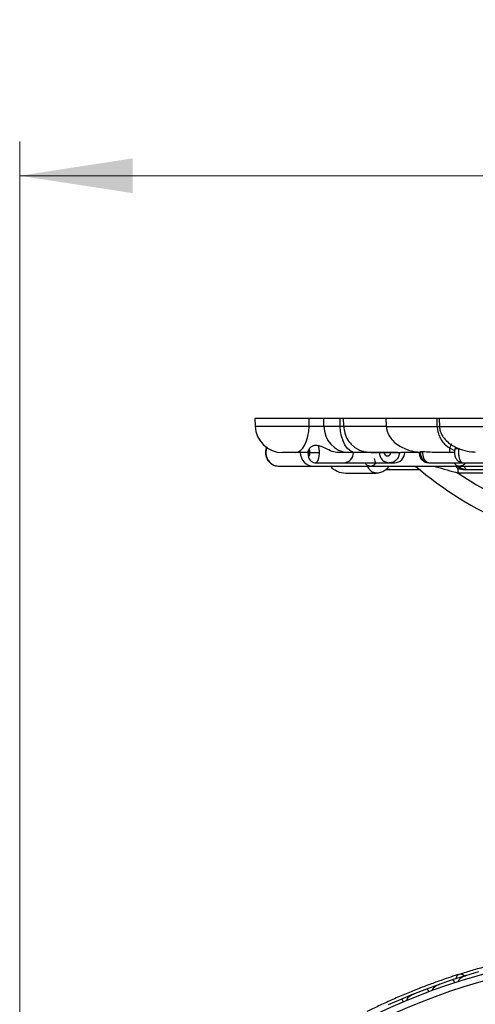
# Model space of a CAD drawing. Header units: millimetres. Extents: x 112 to 251, y 122 to 268.
# Tile 55 of 60: x 112 to 125, y 239 to 268. Entities that reach past the tile are written whole.
import ezdxf

# ---------------------------------------------------------------- set-up
doc = ezdxf.new("R2010")
doc.units = ezdxf.units.MM
doc.styles.add('SLDTEXTSTYLE0', font='TXT', dxfattribs={"width": 0.75})
doc.dimstyles.new('SLDDIMSTYLE1', dxfattribs={"dimtxt": 3.5, "dimasz": 3.302, "dimexe": 0, "dimexo": 0.0625, "dimgap": 0.875, "dimtad": 1, "dimdec": 0, "dimlfac": 5, "dimrnd": 1e-09, "dimzin": 12, "dimdsep": 46, "dimtxsty": 'SLDTEXTSTYLE0', "dimsah": 1, "dimcen": 0.09, "dimadec": 0, "dimazin": 3, "dimtfac": 1, "dimtdec": 0, "dimtofl": 0, "dimtmove": 0, "dimatfit": 3, "dimfxl": 1, "dimfrac": 2, "dimtolj": 1, "dimtzin": 12, "dimarcsym": 0})

# ---------------------------------------------------------------- blocks, each defined once
blk = doc.blocks.new('_D_1')
at = {"color": 7, "linetype": 'Continuous', "lineweight": 18, "transparency": 16777216}
for p, q in [((111.986, 223.557), (111.986, 264.403)), ((148.896, 223.015), (148.896, 264.403)), ((111.986, 263.403), (148.896, 263.403))]:
    blk.add_line(p, q, dxfattribs=at)
for points in [[(111.986, 263.403), (115.288, 262.895), (115.288, 263.911)], [(148.896, 263.403), (145.594, 263.911), (145.594, 262.895)]]:
    blk.add_solid(points, dxfattribs=at)
at = {"color": 7, "linetype": 'Continuous', "lineweight": 18, "transparency": 16777216, "insert": (126.611, 267.915), "char_height": 3.5, "attachment_point": 1, "style": 'SLDTEXTSTYLE0'}
blk.add_mtext('185', dxfattribs=at)

msp = doc.modelspace()

# ---------------------------------------------------------------- linework, layer by layer
at = {"color": 7, "linetype": 'Continuous', "lineweight": 25}
for p, q in [((118.8675, 256.3064), (118.8755, 256.0785)), ((120.4602, 256.3064), (118.8675, 256.3064)), ((120.4561, 256.0785), (120.4602, 256.3064)), ((120.4561, 256.0785), (120.8896, 256.0785)), ((120.8826, 256.3064), (120.4602, 256.3064)), ((120.8896, 256.0785), (120.8826, 256.3064)), ((121.3603, 256.3064), (120.8826, 256.3064)), ((120.8896, 256.0785), (121.3648, 256.0785)), ((121.3648, 256.0785), (121.3603, 256.3064)), ((121.4539, 256.3064), (121.3603, 256.3064)), ((121.4539, 256.3064), (121.462, 256.0745)), ((122.7084, 256.3064), (121.4539, 256.3064)), ((122.7156, 256.0785), (122.7084, 256.3064)), ((124.1973, 256.3064), (122.7084, 256.3064)), ((122.7156, 256.0785), (122.716, 256.0645)), ((124.203, 256.0645), (124.1973, 256.3064)), ((124.2614, 256.3064), (124.1973, 256.3064)), ((124.2614, 256.3064), (124.27, 256.0605)), ((125.5927, 256.3064), (124.2614, 256.3064)), ((119.1783, 255.3064), (119.191, 255.3064)), ((120.0429, 255.3064), (119.675, 255.3064)), ((120.417, 255.3064), (120.0429, 255.3064)), ((120.4547, 255.4054), (120.4299, 255.359)), ((120.4761, 255.3064), (120.746, 255.3064)), ((121.602, 255.3064), (121.3052, 255.3064)), ((121.8162, 255.3064), (121.602, 255.3064)), ((122.2984, 255.3064), (121.8162, 255.3064)), ((119.5724, 254.9064), (120.5965, 254.9064)), ((120.5965, 254.9064), (122.2228, 254.9064)), ((120.6445, 255.0064), (121.4543, 255.0064)), ((121.4543, 255.0064), (122.8051, 255.0064)), ((122.2228, 254.9064), (124.8348, 254.9064)), ((122.8087, 255.0071), (122.7838, 255.0089)), ((122.8051, 255.0064), (122.9515, 255.0064)), ((123.9528, 255.0064), (123.9705, 255.0064)), ((123.9791, 255.0064), (124.9576, 255.0064)), ((124.8412, 254.9069), (124.8343, 254.9066)), ((124.8348, 254.9064), (129.2276, 254.9064)), ((124.956, 255.0064), (125.5758, 255.0064)), ((121.5241, 254.7064), (122.412, 254.7064)), ((122.7111, 254.8075), (122.7393, 254.8072)), ((125.0032, 254.8064), (125.067, 254.8064)), ((125.067, 254.8064), (125.7081, 254.8064)), ((125.0201, 239.9972), (124.644, 239.8793)), ((125.4143, 240.1134), (125.0274, 239.999)), ((125.0432, 240.0036), (125.0283, 239.9993)), ((124.256, 239.7457), (123.8857, 239.6117)), ((124.644, 239.879), (124.2631, 239.7479)), ((124.2777, 239.7529), (124.2637, 239.7482)), ((123.5037, 239.4612), (123.1392, 239.3111)), ((123.8857, 239.6114), (123.5105, 239.4637)), ((123.5238, 239.4689), (123.5111, 239.464)), ((123.1392, 239.3108), (122.7704, 239.1466))]:
    msp.add_line(p, q, dxfattribs=at)
at = {"color": 1, "linetype": 'Continuous', "lineweight": 25}
for p, q in [((118.8755, 256.0785), (120.4561, 256.0785)), ((121.3648, 256.0785), (121.4619, 256.0785)), ((124.8194, 254.7064), (124.8194, 254.8585)), ((125.7616, 254.7064), (124.8194, 254.7064))]:
    msp.add_line(p, q, dxfattribs=at)
at = {"color": 7, "linetype": 'Continuous', "lineweight": 25, "flags": 128}
for points in [[(120.0429, 255.3064), (120.1218, 255.3211), (120.1978, 255.3646), (120.2681, 255.4354), (120.3301, 255.5309), (120.3816, 255.6475), (120.4206, 255.781), (120.4458, 255.9264), (120.4561, 256.0785)], [(121.8162, 255.3064), (121.73, 255.3211), (121.647, 255.3646), (121.5702, 255.4354), (121.5025, 255.5309), (121.4462, 255.6475), (121.4036, 255.781), (121.3761, 255.9264), (121.3648, 256.0785)], [(124.9976, 239.9916), (124.9555, 240.026), (124.8952, 240.0474), (124.8359, 240.0406), (124.7863, 240.0065), (124.7535, 239.9501), (124.7445, 239.9123)]]:
    msp.add_lwpolyline(points, dxfattribs=at)
at = {"color": 7, "linetype": 'Continuous', "lineweight": 25}
for centre, radius in [((130.378, 222.3976), 18.2995), ((130.3761, 222.3976), 18.0995)]:
    msp.add_circle(centre, radius, dxfattribs=at)
for centre, radius, start, end in [((119.675, 256.1064), 0.8, 182, 270), ((121.6461, 256.0617), 0.7566, 178.73239, 266.6561), ((120.5965, 255.3064), 0.4, 180, 270), ((121.4543, 255.3064), 0.3, 270, 0), ((122.9515, 255.3064), 0.3, 270, 0), ((121.5241, 255.3064), 0.6, 221.81031, 270), ((130.6675, 263.3064), 11, 229.78583, 262.80969)]:
    msp.add_arc(centre, radius, start, end, dxfattribs=at)
at = {"color": 1, "linetype": 'Continuous', "lineweight": 25}
msp.add_arc((130.6675, 263.3064), 10.4, 235.78395, 263.77082, dxfattribs=at)
at = {"color": 7, "linetype": 'Continuous', "lineweight": 25}
for points, knots in [([(121.4619, 256.0785), (121.4699, 256.008), (121.486, 255.8671), (121.5815, 255.6714), (121.6956, 255.5357), (121.7932, 255.456), (121.887, 255.3956), (122.0205, 255.3398), (122.1788, 255.3149), (122.3977, 255.3068), (122.7018, 255.3064), (122.9802, 255.3064), (123.1322, 255.3064), (123.1419, 255.3064)], [0, 0, 0, 0, 0.0856238, 0.171288, 0.2510417, 0.2884355, 0.3248137, 0.398198, 0.5167947, 0.6453301, 0.8222183, 0.9886491, 1, 1, 1, 1]), ([(122.716, 256.0645), (122.7192, 256.0283), (122.7257, 255.9562), (122.7731, 255.8223), (122.8703, 255.6766), (123.0221, 255.5433), (123.2448, 255.4137), (123.4938, 255.3321), (123.6519, 255.3222), (123.7115, 255.3185)], [0, 0, 0, 0, 0.071202, 0.1416464, 0.2787603, 0.4181992, 0.5562271, 0.8327137, 1, 1, 1, 1]), ([(124.2699, 256.0645), (124.2749, 256.0199), (124.2858, 255.9244), (124.3538, 255.7834), (124.4633, 255.6489), (124.6103, 255.533), (124.7746, 255.4442), (124.9767, 255.3688), (125.1671, 255.3256), (125.2782, 255.3225), (125.3151, 255.3215)], [0, 0, 0, 0, 0.09102911, 0.19484792, 0.31458465, 0.44426674, 0.57382488, 0.6935434, 0.89813429, 1, 1, 1, 1]), ([(119.2188, 255.4717), (119.2125, 255.4615), (119.1824, 255.4126), (119.1809, 255.3534), (119.1798, 255.3066)], [0, 0, 0, 0, 0.2091264, 1, 1, 1, 1]), ([(120.4547, 255.4054), (120.458, 255.4123), (120.4647, 255.4264), (120.4809, 255.4478), (120.5015, 255.4678), (120.525, 255.4851), (120.5526, 255.5003), (120.5831, 255.5122), (120.616, 255.5199), (120.65, 255.5227), (120.6849, 255.5208), (120.7073, 255.5155), (120.7186, 255.5128)], [0, 0, 0, 0, 0.116461, 0.2357107, 0.3298679, 0.4267477, 0.520917, 0.6178433, 0.7114994, 0.8079567, 0.9025496, 1, 1, 1, 1]), ([(121.3052, 255.3064), (121.2766, 255.3082), (121.1912, 255.3137), (121.0329, 255.3758), (120.8628, 255.4668), (120.7526, 255.5019), (120.7186, 255.5128)], [0, 0, 0, 0, 0.170304, 0.5097797, 0.8486242, 1, 1, 1, 1]), ([(120.7186, 255.5128), (120.7189, 255.5119), (120.7269, 255.4866), (120.737, 255.4393), (120.7447, 255.368), (120.7455, 255.327), (120.746, 255.3064)], [0, 0, 0, 0, 0.0160708, 0.4593138, 0.7283868, 1, 1, 1, 1]), ([(124.6239, 255.5603), (124.6111, 255.5372), (124.5737, 255.4697), (124.5561, 255.379), (124.5594, 255.317), (124.5599, 255.3064)], [0, 0, 0, 0, 0.3022006, 0.8811632, 1, 1, 1, 1]), ([(119.1846, 255.3063), (119.1832, 255.2856), (119.1782, 255.2163), (119.2247, 255.1026), (119.3171, 254.99), (119.443, 254.9168), (119.5356, 254.9111), (119.5797, 254.9084)], [0, 0, 0, 0, 0.0983695, 0.3284032, 0.5592755, 0.7894858, 1, 1, 1, 1]), ([(119.2199, 255.4591), (119.2175, 255.4529), (119.2129, 255.4406), (119.2049, 255.4149), (119.1971, 255.3815), (119.1928, 255.3483), (119.1912, 255.3232), (119.1911, 255.312), (119.191, 255.3064)], [0, 0, 0, 0, 0.1264484, 0.2532086, 0.5178336, 0.7853601, 0.892585, 1, 1, 1, 1]), ([(119.191, 255.3064), (119.1911, 255.2995), (119.1914, 255.2788), (119.1942, 255.2512), (119.1997, 255.2199), (119.2092, 255.1806), (119.225, 255.1385), (119.2457, 255.0991), (119.2695, 255.0615), (119.2977, 255.0272), (119.3298, 254.9971), (119.3555, 254.9767), (119.3826, 254.9588), (119.4115, 254.9431), (119.4414, 254.9301), (119.4824, 254.9164), (119.5248, 254.9084), (119.5618, 254.9061), (119.5775, 254.9065), (119.5822, 254.9066)], [0, 0, 0, 0, 0.0322398, 0.0971332, 0.1298115, 0.1816727, 0.2871624, 0.3409172, 0.3929386, 0.4987622, 0.5526918, 0.6047813, 0.6572354, 0.7108392, 0.7648403, 0.8168822, 0.9227419, 0.9766868, 1, 1, 1, 1]), ([(120.4224, 255.34), (120.4213, 255.3248), (120.4182, 255.2805), (120.4268, 255.2043), (120.4487, 255.1306), (120.4929, 255.0673), (120.5494, 255.0262), (120.6039, 255.0051), (120.6367, 255.0085), (120.6447, 255.0094)], [0, 0, 0, 0, 0.098533, 0.2869569, 0.4955548, 0.640447, 0.7876369, 0.9479788, 1, 1, 1, 1]), ([(120.4232, 255.3399), (120.4228, 255.3421), (120.4219, 255.3474), (120.427, 255.3547), (120.4299, 255.359)], [0, 0, 0, 0, 0.4093802, 1, 1, 1, 1]), ([(120.4299, 255.359), (120.4299, 255.3586), (120.4283, 255.3486), (120.4262, 255.3268), (120.4259, 255.2928), (120.4285, 255.2605), (120.4335, 255.2332), (120.4404, 255.214), (120.4477, 255.206), (120.4551, 255.2063), (120.4624, 255.2149), (120.4694, 255.2351), (120.4742, 255.2634), (120.476, 255.2887), (120.4761, 255.3032), (120.4761, 255.3064)], [0, 0, 0, 0, 0.0041498, 0.0953731, 0.185509, 0.2751252, 0.3650531, 0.4559461, 0.5479652, 0.6067282, 0.6990368, 0.7913691, 0.8830718, 0.9738412, 1, 1, 1, 1]), ([(120.4761, 255.3064), (120.476, 255.3132), (120.4758, 255.3269), (120.4738, 255.3507), (120.4698, 255.3755), (120.463, 255.3971), (120.4575, 255.4026), (120.4547, 255.4054)], [0, 0, 0, 0, 0.1435328, 0.2858233, 0.5206496, 0.7554079, 1, 1, 1, 1]), ([(123.0551, 255.3064), (123.0158, 255.3064), (122.878, 255.3064), (122.6724, 255.3064), (122.461, 255.3064), (122.3194, 255.3064), (122.2483, 255.3064), (122.2696, 255.3064), (122.2802, 255.3064)], [0, 0, 0, 0, 0.073824, 0.2590585, 0.4442934, 0.6295287, 0.8147643, 1, 1, 1, 1]), ([(122.5138, 255.3063), (122.5125, 255.2959), (122.5068, 255.2475), (122.5397, 255.1616), (122.6105, 255.0709), (122.7077, 255.0137), (122.7776, 255.0109), (122.809, 255.0096)], [0, 0, 0, 0, 0.0668774, 0.3098998, 0.5555363, 0.8002817, 1, 1, 1, 1]), ([(122.6505, 255.3064), (122.6505, 255.3048), (122.6506, 255.2976), (122.6523, 255.2848), (122.657, 255.2687), (122.6643, 255.2536), (122.6739, 255.24), (122.6856, 255.2283), (122.699, 255.2188), (122.7138, 255.2118), (122.7274, 255.208), (122.7395, 255.2064), (122.7516, 255.2062), (122.7657, 255.208), (122.7811, 255.2128), (122.7957, 255.2203), (122.8088, 255.2302), (122.8202, 255.2424), (122.8294, 255.2562), (122.8363, 255.2716), (122.8399, 255.2855), (122.8415, 255.2972), (122.8416, 255.3033), (122.8417, 255.3064)], [0, 0, 0, 0, 0.01546198, 0.06830565, 0.12268163, 0.17553021, 0.22990938, 0.28279526, 0.33721188, 0.39015008, 0.44462097, 0.47802212, 0.51179638, 0.56477767, 0.61929476, 0.67227624, 0.72679561, 0.77975017, 0.8342432, 0.88714847, 0.94159043, 0.97067195, 1, 1, 1, 1]), ([(123.702, 255.3064), (123.647, 255.3064), (123.4942, 255.3064), (123.2973, 255.3064), (123.1713, 255.3064), (123.1419, 255.3064)], [0, 0, 0, 0, 0.3015849, 0.8370821, 1, 1, 1, 1]), ([(123.6756, 255.3064), (123.676, 255.2788), (123.677, 255.2145), (123.7222, 255.1235), (123.7957, 255.0503), (123.8783, 255.0096), (123.9329, 255.0102), (123.9545, 255.0104)], [0, 0, 0, 0, 0.1785269, 0.4151871, 0.641189, 0.8585846, 1, 1, 1, 1]), ([(123.7131, 255.3333), (123.7119, 255.3025), (123.7092, 255.2345), (123.7478, 255.1382), (123.8135, 255.0609), (123.8946, 255.0137), (123.9524, 255.01), (123.9788, 255.0084)], [0, 0, 0, 0, 0.1912741, 0.4223628, 0.6335534, 0.8327372, 1, 1, 1, 1]), ([(123.7124, 255.3333), (123.7127, 255.3341), (123.7133, 255.336), (123.7369, 255.3348), (123.7635, 255.3322), (123.7749, 255.331)], [0, 0, 0, 0, 0.2924547, 0.6957767, 1, 1, 1, 1]), ([(123.7749, 255.331), (123.7746, 255.3105), (123.774, 255.2733), (123.7819, 255.22), (123.7944, 255.173), (123.8124, 255.1293), (123.835, 255.091), (123.8618, 255.0585), (123.8917, 255.0332), (123.9243, 255.016), (123.9537, 255.0066), (123.972, 255.0077), (123.9788, 255.008)], [0, 0, 0, 0, 0.1238516, 0.2244358, 0.3279371, 0.4285546, 0.5320921, 0.6327218, 0.7362722, 0.8368906, 0.9404285, 1, 1, 1, 1]), ([(124.2928, 255.3064), (124.1348, 255.3092), (123.9576, 255.3123), (123.7927, 255.3292), (123.7749, 255.331)], [0, 0, 0, 0, 0.8920702, 1, 1, 1, 1]), ([(124.7125, 255.3064), (124.6891, 255.3064), (124.5394, 255.3064), (124.4095, 255.3064), (124.3067, 255.3064), (124.2928, 255.3064)], [0, 0, 0, 0, 0.1379582, 0.8834891, 1, 1, 1, 1]), ([(124.7273, 255.4157), (124.7212, 255.3935), (124.7053, 255.3353), (124.7116, 255.2322), (124.7432, 255.1362), (124.7991, 255.0632), (124.8679, 255.021), (124.9244, 255.002), (124.9531, 255.0071), (124.955, 255.0074)], [0, 0, 0, 0, 0.12763235, 0.33405726, 0.54071467, 0.69176715, 0.83954009, 0.98919198, 1, 1, 1, 1]), ([(124.7286, 255.4154), (124.7286, 255.4183), (124.7286, 255.4263), (124.755, 255.4286), (124.7928, 255.4228), (124.8229, 255.4149), (124.8343, 255.4119)], [0, 0, 0, 0, 0.1797044, 0.4996375, 0.8117141, 1, 1, 1, 1]), ([(122.2238, 254.9104), (122.2342, 254.9093), (122.2756, 254.905), (122.3372, 254.9285), (122.3754, 254.961), (122.3905, 254.9739)], [0, 0, 0, 0, 0.1691364, 0.6710358, 1, 1, 1, 1]), ([(122.3559, 255.1299), (122.3646, 255.1025), (122.3812, 255.0496), (122.3973, 254.9996), (122.4031, 254.9753), (122.3921, 254.9725), (122.3915, 254.9724)], [0, 0, 0, 0, 0.332679, 0.6414549, 0.981492, 1, 1, 1, 1]), ([(122.413, 254.7086), (122.4596, 254.7118), (122.5523, 254.7182), (122.6717, 254.7829), (122.7497, 254.8473), (122.7784, 254.893), (122.7852, 254.9038)], [0, 0, 0, 0, 0.3149554, 0.6259358, 0.9120222, 1, 1, 1, 1]), ([(124.7404, 254.9064), (124.7492, 254.8975), (124.7906, 254.8556), (124.8831, 254.8159), (124.9662, 254.8119), (125.0031, 254.8101)], [0, 0, 0, 0, 0.1296981, 0.6131297, 1, 1, 1, 1]), ([(124.8087, 254.9064), (124.8109, 254.9036), (124.8273, 254.882), (124.863, 254.8534), (124.9148, 254.8223), (124.9625, 254.8089), (124.9978, 254.8053), (125.0144, 254.8072), (125.0195, 254.8078)], [0, 0, 0, 0, 0.0368848, 0.2862725, 0.5276456, 0.7761009, 0.9311644, 1, 1, 1, 1]), ([(124.8341, 254.9079), (124.8657, 254.9109), (124.9272, 254.9169), (124.9969, 254.9586), (125.0258, 254.995), (125.0366, 255.0085)], [0, 0, 0, 0, 0.3985781, 0.7763733, 1, 1, 1, 1]), ([(124.8365, 254.9064), (124.8382, 254.9041), (124.8597, 254.8732), (124.9308, 254.8345), (125.0111, 254.802), (125.0577, 254.8092), (125.0661, 254.8105)], [0, 0, 0, 0, 0.0341453, 0.4570325, 0.9022686, 1, 1, 1, 1]), ([(124.9552, 255.0064), (124.9587, 255.0064), (124.9626, 255.0064), (124.9665, 255.0076), (124.9668, 255.0077)], [0, 0, 0, 0, 0.917435, 1, 1, 1, 1]), ([(122.7064, 254.8195), (122.7358, 254.8149), (122.8089, 254.8035), (122.8865, 254.8073), (122.9328, 254.8096)], [0, 0, 0, 0, 0.4018226, 1, 1, 1, 1]), ([(122.8052, 254.8152), (122.782, 254.8093), (122.7586, 254.8035), (122.7352, 254.8065), (122.7349, 254.8065)], [0, 0, 0, 0, 0.9877826, 1, 1, 1, 1]), ([(122.7367, 254.8064), (122.7448, 254.8064), (122.7611, 254.8064), (122.8191, 254.8064), (122.8978, 254.8064), (122.9651, 254.8064), (122.9996, 254.8064)], [0, 0, 0, 0, 0.2398449, 0.4832053, 0.7352259, 1, 1, 1, 1]), ([(122.7477, 254.8064), (122.7901, 254.8064), (122.876, 254.8064), (123.103, 254.8064), (123.3428, 254.8064), (123.5001, 254.8064), (123.5618, 254.8064)], [0, 0, 0, 0, 0.258655, 0.5251429, 0.8137862, 1, 1, 1, 1]), ([(122.8108, 254.8065), (122.8366, 254.8065), (122.8904, 254.8064), (123.0504, 254.8064), (123.3213, 254.8064), (123.5724, 254.8064), (123.7095, 254.8064), (123.7134, 254.8064)], [0, 0, 0, 0, 0.1347181, 0.2805802, 0.6083719, 0.9885927, 1, 1, 1, 1]), ([(123.0004, 254.8064), (123.0469, 254.8064), (123.1422, 254.8064), (123.3562, 254.8064), (123.521, 254.8064), (123.6314, 254.8064)], [0, 0, 0, 0, 0.23955001, 0.49049282, 1, 1, 1, 1]), ([(123.024, 254.8067), (123.0318, 254.8067), (123.0981, 254.8066), (123.2654, 254.8065), (123.489, 254.8064), (123.6434, 254.8064), (123.7134, 254.8064)], [0, 0, 0, 0, 0.04574759, 0.39109254, 0.72390269, 1, 1, 1, 1]), ([(125.0665, 254.8068), (125.0682, 254.8066), (125.0704, 254.8063), (125.0725, 254.8072), (125.0731, 254.8074)], [0, 0, 0, 0, 0.7582074, 1, 1, 1, 1]), ([(126.9258, 240.5687), (126.788, 240.5412), (126.5267, 240.489), (126.0782, 240.3861), (125.6455, 240.2753), (125.2399, 240.1626), (124.9766, 240.0802), (124.8531, 240.0415)], [0, 0, 0, 0, 0.2471502, 0.4690286, 0.6682731, 0.8443396, 1, 1, 1, 1]), ([(124.8415, 240.0425), (124.7644, 240.0176), (124.6078, 239.9671), (124.3166, 239.8679), (123.9868, 239.749), (123.6237, 239.6103), (123.2403, 239.454), (122.8533, 239.2865), (122.4752, 239.1129), (122.2574, 239.0065), (122.1469, 238.9525)], [0, 0, 0, 0, 0.1115976, 0.2266327, 0.3454873, 0.468702, 0.5956558, 0.7267364, 0.8613964, 1, 1, 1, 1]), ([(124.8284, 239.8345), (124.8277, 239.8367), (124.8257, 239.8437), (124.826, 239.8572), (124.8351, 239.8851), (124.8606, 239.9138), (124.9233, 239.9621), (124.9812, 239.9869), (125.0273, 240.0009), (125.0276, 240.001)], [0, 0, 0, 0, 0.02335, 0.0734618, 0.134698, 0.325553, 0.4727956, 0.9964114, 1, 1, 1, 1]), ([(124.0715, 239.575), (124.0711, 239.5762), (124.0696, 239.5803), (124.068, 239.5901), (124.0696, 239.6052), (124.08, 239.6305), (124.1026, 239.6577), (124.1612, 239.7068), (124.2175, 239.7339), (124.2628, 239.7498), (124.2631, 239.7499)], [0, 0, 0, 0, 0.01307317, 0.044023, 0.10022455, 0.16635662, 0.32972078, 0.47392312, 0.99641253, 1, 1, 1, 1]), ([(124.714, 239.7977), (124.7119, 239.8036), (124.7064, 239.8193), (124.6945, 239.8426), (124.6787, 239.8646), (124.6619, 239.8787), (124.6505, 239.8812), (124.645, 239.88), (124.644, 239.8796), (124.6439, 239.8796)], [0, 0, 0, 0, 0.1158119, 0.3058371, 0.5011744, 0.7257197, 0.95044, 0.9934949, 1, 1, 1, 1]), ([(123.3267, 239.2826), (123.3266, 239.2829), (123.3246, 239.2875), (123.3221, 239.2983), (123.3245, 239.3184), (123.341, 239.3533), (123.3815, 239.394), (123.4414, 239.4345), (123.4866, 239.4562), (123.5102, 239.4656), (123.5105, 239.4658)], [0, 0, 0, 0, 0.0028352, 0.050977, 0.1103366, 0.2078119, 0.4531845, 0.7216401, 0.9964148, 1, 1, 1, 1]), ([(123.959, 239.5332), (123.9587, 239.5341), (123.9547, 239.5446), (123.9455, 239.5643), (123.9299, 239.5881), (123.9127, 239.6059), (123.8974, 239.6137), (123.8887, 239.6133), (123.8855, 239.612), (123.8853, 239.612)], [0, 0, 0, 0, 0.0167419, 0.2070718, 0.3985504, 0.5993354, 0.8310375, 0.9934948, 1, 1, 1, 1]), ([(123.2158, 239.2358), (123.2154, 239.2366), (123.2109, 239.247), (123.2008, 239.2663), (123.1842, 239.2893), (123.1663, 239.3064), (123.1507, 239.3135), (123.1421, 239.3127), (123.1389, 239.3113), (123.1387, 239.3113)], [0, 0, 0, 0, 0.016652, 0.2070285, 0.3985507, 0.5993597, 0.831024, 0.9934916, 1, 1, 1, 1])]:
    msp.add_open_spline(points, degree=3, knots=knots, dxfattribs=at)
at = {"color": 1, "linetype": 'Continuous', "lineweight": 25}
for points, knots in [([(121.4632, 256.0785), (121.4678, 256.0785), (121.4773, 256.0785), (121.5643, 256.0785), (121.7034, 256.0785), (121.8948, 256.0785), (122.1318, 256.0785), (122.4058, 256.0785), (122.6123, 256.0785), (122.7156, 256.0785)], [0, 0, 0, 0, 0.1371616, 0.280968, 0.4247744, 0.5685808, 0.7123872, 0.8561936, 1, 1, 1, 1]), ([(124.203, 256.0645), (124.2068, 256.0173), (124.2148, 255.9177), (124.2641, 255.7736), (124.342, 255.6381), (124.4868, 255.473), (124.6223, 255.4074), (124.7152, 255.3624)], [0, 0, 0, 0, 0.1290246, 0.2718284, 0.432239, 0.6111167, 1, 1, 1, 1]), ([(124.203, 256.0645), (124.2211, 256.0645), (124.2488, 256.0645), (124.2644, 256.0645), (124.2698, 256.0645)], [0, 0, 0, 0, 0.6543996, 1, 1, 1, 1]), ([(124.2709, 256.0645), (124.2706, 256.0645), (124.2605, 256.0645), (124.2969, 256.0645), (124.3841, 256.0645), (124.5354, 256.0645), (124.7372, 256.0645), (124.9865, 256.0645), (125.2731, 256.0645), (125.4881, 256.0645), (125.5956, 256.0645)], [0, 0, 0, 0, 0.0055488, 0.1476133, 0.2896777, 0.4317422, 0.5738066, 0.7158711, 0.8579355, 1, 1, 1, 1]), ([(120.746, 255.3064), (120.7459, 255.2967), (120.7456, 255.2704), (120.7429, 255.2276), (120.7372, 255.18), (120.7288, 255.1355), (120.7181, 255.0961), (120.7051, 255.0624), (120.6904, 255.0361), (120.6742, 255.0172), (120.6592, 255.0085), (120.6485, 255.0059), (120.6435, 255.0067), (120.6423, 255.0069)], [0, 0, 0, 0, 0.0606051, 0.1645595, 0.2715304, 0.3763009, 0.4841553, 0.5893047, 0.6975637, 0.802393, 0.910296, 0.977386, 1, 1, 1, 1]), ([(123.0943, 255.3064), (123.0934, 255.288), (123.0916, 255.253), (123.0778, 255.2026), (123.0574, 255.1568), (123.0294, 255.1148), (122.9954, 255.0785), (122.9556, 255.0485), (122.9119, 255.0259), (122.8648, 255.012), (122.8299, 255.0053), (122.8111, 255.0069), (122.8087, 255.0071)], [0, 0, 0, 0, 0.1176621, 0.22434, 0.3341129, 0.4408631, 0.5507143, 0.6574872, 0.7673624, 0.874112, 0.9839613, 1, 1, 1, 1]), ([(124.8343, 255.4119), (124.8333, 255.4053), (124.8302, 255.3851), (124.8276, 255.3571), (124.8262, 255.3275), (124.8257, 255.2951), (124.8271, 255.2613), (124.8303, 255.2284), (124.8346, 255.1962), (124.8408, 255.1654), (124.8485, 255.1368), (124.855, 255.1166), (124.8622, 255.0977), (124.8701, 255.0802), (124.8787, 255.0643), (124.8877, 255.0502), (124.8972, 255.038), (124.9072, 255.0275), (124.9184, 255.0184), (124.9308, 255.0111), (124.9434, 255.0074), (124.9515, 255.006), (124.9551, 255.0064), (124.9552, 255.0064)], [0, 0, 0, 0, 0.0365572, 0.1105614, 0.1480675, 0.1909882, 0.2782871, 0.3227697, 0.3657139, 0.4530623, 0.4975709, 0.5405281, 0.5837838, 0.6279812, 0.672504, 0.7154516, 0.7586975, 0.8028843, 0.8473961, 0.9017539, 0.956721, 0.9996751, 1, 1, 1, 1]), ([(122.2278, 254.9076), (122.2202, 254.9074), (122.2013, 254.9067), (122.1718, 254.9185), (122.1403, 254.9418), (122.1138, 254.9705), (122.0999, 254.9961), (122.0944, 255.0064)], [0, 0, 0, 0, 0.155724, 0.3879138, 0.6136187, 0.8458823, 1, 1, 1, 1]), ([(122.4132, 254.7074), (122.3962, 254.7083), (122.3673, 254.7097), (122.3276, 254.7248), (122.2874, 254.7471), (122.2428, 254.7851), (122.1979, 254.8395), (122.1736, 254.8852), (122.1623, 254.9064)], [0, 0, 0, 0, 0.1789849, 0.302373, 0.4271021, 0.6237065, 0.8259116, 1, 1, 1, 1]), ([(124.1152, 254.9064), (124.1322, 254.9014), (124.3598, 254.8346), (124.5986, 254.768), (124.8194, 254.7064)], [0, 0, 0, 0, 0.0750172, 1, 1, 1, 1]), ([(124.8343, 254.9066), (124.8331, 254.9065), (124.826, 254.9061), (124.8131, 254.9082), (124.7959, 254.913), (124.779, 254.9207), (124.7627, 254.9311), (124.7466, 254.9443), (124.7299, 254.9615), (124.7137, 254.9817), (124.7036, 254.9986), (124.6989, 255.0064)], [0, 0, 0, 0, 0.0251041, 0.1432931, 0.2623517, 0.3772337, 0.492914, 0.6111118, 0.7301797, 0.8750393, 1, 1, 1, 1]), ([(124.9959, 254.9064), (124.9962, 254.9055), (124.9991, 254.8955), (125.005, 254.8796), (125.0137, 254.8589), (125.0228, 254.8416), (125.0323, 254.8275), (125.0419, 254.8168), (125.0517, 254.8099), (125.0599, 254.8065), (125.0648, 254.8067), (125.0665, 254.8068)], [0, 0, 0, 0, 0.0135921, 0.1474983, 0.2767134, 0.4068307, 0.5397941, 0.6737408, 0.8028981, 0.932956, 1, 1, 1, 1])]:
    msp.add_open_spline(points, degree=3, knots=knots, dxfattribs=at)
at = {"color": 7, "linetype": 'Continuous', "lineweight": 25}
msp.add_open_spline([(122.716, 256.0645), (122.7702, 256.0645), (122.8787, 256.0645), (123.2068, 256.0645), (123.638, 256.0645), (124.0147, 256.0645), (124.203, 256.0645)], degree=3, dxfattribs=at)

# ---------------------------------------------------------------- dimensions: what is measured, and where the dimension line sits
at = {"color": 7, "linetype": 'Continuous', "lineweight": 18}
dim = msp.add_linear_dim(base=(148.8959, 263.4034), p1=(111.986, 222.5572), p2=(148.8959, 222.0149), dimstyle='SLDDIMSTYLE1', dxfattribs=at)
dim.commit()
dim.dimension.update_dxf_attribs({"geometry": '_D_1', "text_midpoint": (130.4902, 263.4034), "dimtype": 160})

doc.saveas('drawing.dxf')
